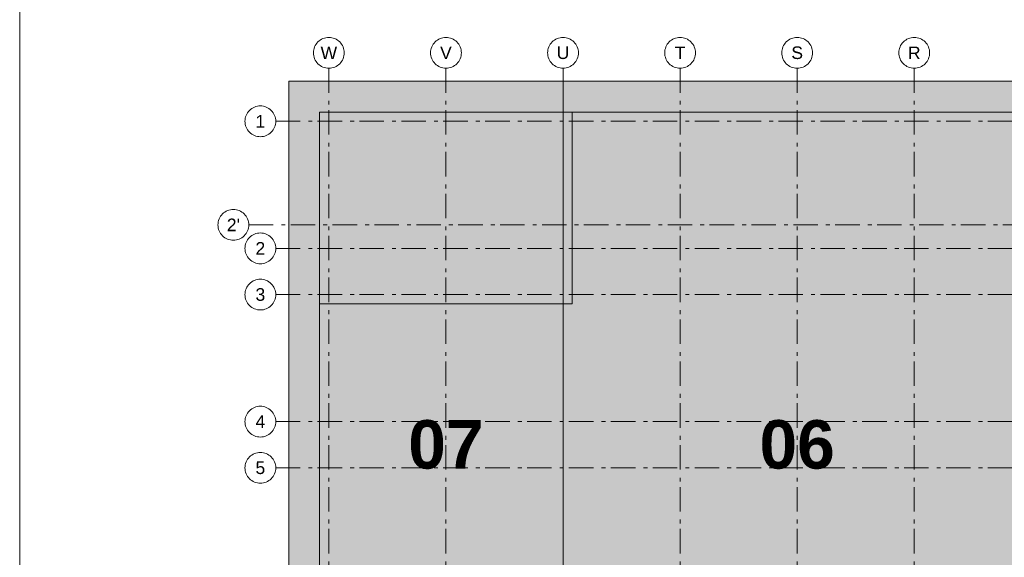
# Model space of a CAD drawing. Header units: metres. Extents: x -5203299 to 2078834, y 245743 to 5816291.
# Tile 217 of 256: x 366760 to 366786, y 5814009 to 5814023. Entities that reach past the tile are written whole.
import ezdxf

# ---------------------------------------------------------------- set-up
doc = ezdxf.new("R2010")
doc.units = ezdxf.units.M
doc.header["$LTSCALE"] = 0.5
doc.linetypes.add('ISO-02 Strichlinie', pattern=[3.81, 3.048, -0.762])
doc.linetypes.add('Linienart-53', pattern=[5.291531, 3.175, -1.058062, 0.352704, -0.705764])
for name, color, linetype, lineweight in [('70 -71 Achsen- 1 Gebäudeachsen', 7, 'Linienart-53', 18), ('70 -74 Zeichnungsblatt- 4 Plankopf Linie', 7, 'Continuous', 13), ('Keine', 7, 'Continuous', 9)]:
    doc.layers.add(name, color=color, linetype=linetype, lineweight=lineweight)
doc.styles.add('Arial', font='arial.ttf')
doc.styles.add('Arial (bold)', font='arialbd.ttf')

# ---------------------------------------------------------------- blocks, each defined once
blk = doc.blocks.new('Gruppe-12350')
at = {"layer": '70 -74 Zeichnungsblatt- 4 Plankopf Linie'}
blk.add_line((0.409446, -0.12334), (0.409446, -0.4155), dxfattribs=at)
blk = doc.blocks.new('Plankopf')
at = {"layer": '70 -74 Zeichnungsblatt- 4 Plankopf Linie', "color": 7, "transparency": 33554687}
blk.add_blockref('Gruppe-12350', (0, 0), dxfattribs=at)
at = {"layer": '70 -74 Zeichnungsblatt- 4 Plankopf Linie', "color": 0, "flags": 1}
for tag in ['AR_Genehmigt_-_Datum', 'Auto_Generate_Page_Number', 'Auto_Total_Num_Sheets', 'Architekt', 'Architekt_Zusatz_-1-', 'Teil', 'Total_Num_Sheets', 'Tragwerksplanung', 'Tragwerksplanung_Zusatz_-1-', 'Scale', 'Sheet_Number', 'Sheet_Title', 'Geschäftszeichen', 'Current_Plot_Date', 'Gewerk', 'Landschaftsarchitekt', 'Landschaftsarchitekten_Zusatz-1-', 'Papiermaße', 'Number', 'Publish_Date', 'Number', 'Publish_Date', 'Number', 'Publish_Date', 'Number', 'Publish_Date', 'Number', 'Publish_Date', 'Planungsgrundlagen', 'Plot_Date_Format', 'BH_Genehmigt_-_Datum', 'Ebene', 'Page_Number', 'Plannummer_Fachplaner', 'File_Name', 'File_Name_Include_Path', 'Projektname_Zusatz', 'Höhe_üNHN', 'Leistungsphase', 'Number', 'Publish_Date', 'Recipients', 'Recipients', 'Recipients', 'Recipients', 'Recipients', 'Project_Date', 'Project_ID', 'Project_Name', 'Recipients', 'TGA', 'TGA_Zusatz_-1-', 'Status', 'Zone', 'Zone', 'Zone', 'Zone', 'Zone', 'Zone', 'Date', 'Note', 'Date', 'Note', 'Date', 'Note', 'Date', 'Note', 'Date', 'Note', 'Format', 'Date', 'Date', 'Note']:
    blk.add_attdef(tag, (-0.5945, -0.4205), '', height=0.00018, dxfattribs=at)
blk = doc.blocks.new('Gruppe-12351')
at = {"layer": '70 -71 Achsen- 1 Gebäudeachsen', "color": 252, "lineweight": 13, "true_color": 0x888888, "transparency": 33554687}
for p, q in [((-175.421, -72), (-175.421, -120.372)), ((-167.821, -72), (-167.821, -120.372)), ((-160.221, -72), (-160.221, -120.372)), ((-152.621, -72), (-152.621, -120.372)), ((-145.021, -72), (-145.021, -120.372)), ((-137.421, -72), (-137.421, -120.372)), ((-180.618, -82.172), (4.776, -82.172)), ((-178.868, -83.697), (3.026, -83.697)), ((-178.868, -86.697), (3.026, -86.697)), ((-178.868, -94.947), (3.026, -94.947)), ((-178.868, -97.947), (3.026, -97.947))]:
    blk.add_line(p, q, dxfattribs=at)
at = {"layer": 'Keine', "transparency": 33554687, "char_height": 3.1465, "attachment_point": 5, "line_spacing_factor": 0.970823, "style": 'Arial (bold)'}
for s, insert in [('07', (-167.821, -96.447)), ('06', (-145.021, -96.447))]:
    blk.add_mtext(s, dxfattribs=dict(at, insert=insert))
at = {"color": 255, "lineweight": 13, "transparency": 33554687}
blk.add_wipeout([(-178.868, -75.447), (-178.873, -75.545), (-178.887, -75.642), (-178.911, -75.737), (-178.944, -75.83), (-178.986, -75.918), (-179.037, -76.003), (-179.095, -76.081), (-179.161, -76.154), (-179.234, -76.22), (-179.312, -76.279), (-179.397, -76.329), (-179.485, -76.371), (-179.578, -76.404), (-179.673, -76.428), (-179.77, -76.442), (-179.868, -76.447), (-179.966, -76.442), (-180.063, -76.428), (-180.158, -76.404), (-180.251, -76.371), (-180.339, -76.329), (-180.424, -76.279), (-180.502, -76.22), (-180.575, -76.154), (-180.641, -76.081), (-180.699, -76.003), (-180.75, -75.918), (-180.792, -75.83), (-180.825, -75.737), (-180.849, -75.642), (-180.863, -75.545), (-180.868, -75.447), (-180.863, -75.349), (-180.849, -75.252), (-180.825, -75.157), (-180.792, -75.064), (-180.75, -74.976), (-180.699, -74.891), (-180.641, -74.813), (-180.575, -74.74), (-180.502, -74.674), (-180.424, -74.616), (-180.339, -74.565), (-180.251, -74.523), (-180.158, -74.49), (-180.063, -74.466), (-179.966, -74.452), (-179.868, -74.447), (-179.77, -74.452), (-179.673, -74.466), (-179.578, -74.49), (-179.485, -74.523), (-179.397, -74.565), (-179.312, -74.616), (-179.234, -74.674), (-179.161, -74.74), (-179.095, -74.813), (-179.037, -74.891), (-178.986, -74.976), (-178.944, -75.064), (-178.911, -75.157), (-178.887, -75.252), (-178.873, -75.349)], dxfattribs=at).dxf.layer = 'Keine'
at = {"layer": '70 -71 Achsen- 1 Gebäudeachsen', "color": 252, "lineweight": 13, "true_color": 0x888888, "transparency": 33554687}
blk.add_line((-178.868, -75.447), (3.026, -75.447), dxfattribs=at)
at = {"layer": 'Keine', "lineweight": 13, "transparency": 33554687, "flags": 128}
blk.add_lwpolyline([(-178.868, -75.447), (-178.873, -75.545), (-178.887, -75.642), (-178.911, -75.737), (-178.944, -75.83), (-178.986, -75.918), (-179.037, -76.003), (-179.095, -76.081), (-179.161, -76.154), (-179.234, -76.22), (-179.312, -76.279), (-179.397, -76.329), (-179.485, -76.371), (-179.578, -76.404), (-179.673, -76.428), (-179.77, -76.442), (-179.868, -76.447), (-179.966, -76.442), (-180.063, -76.428), (-180.158, -76.404), (-180.251, -76.371), (-180.339, -76.329), (-180.424, -76.279), (-180.502, -76.22), (-180.575, -76.154), (-180.641, -76.081), (-180.699, -76.003), (-180.75, -75.918), (-180.792, -75.83), (-180.825, -75.737), (-180.849, -75.642), (-180.863, -75.545), (-180.868, -75.447), (-180.863, -75.349), (-180.849, -75.252), (-180.825, -75.157), (-180.792, -75.064), (-180.75, -74.976), (-180.699, -74.891), (-180.641, -74.813), (-180.575, -74.74), (-180.502, -74.674), (-180.424, -74.616), (-180.339, -74.565), (-180.251, -74.523), (-180.158, -74.49), (-180.063, -74.466), (-179.966, -74.452), (-179.868, -74.447), (-179.77, -74.452), (-179.673, -74.466), (-179.578, -74.49), (-179.485, -74.523), (-179.397, -74.565), (-179.312, -74.616), (-179.234, -74.674), (-179.161, -74.74), (-179.095, -74.813), (-179.037, -74.891), (-178.986, -74.976), (-178.944, -75.064), (-178.911, -75.157), (-178.887, -75.252), (-178.873, -75.349)], close=True, dxfattribs=at)
at = {"layer": 'Keine', "transparency": 33554687, "insert": (-179.868, -75.447), "char_height": 0.818, "attachment_point": 5, "line_spacing_factor": 0.970761, "style": 'Arial'}
blk.add_mtext('1', dxfattribs=at)
at = {"color": 255, "lineweight": 13, "transparency": 33554687}
for points in [[(-175.421, -70), (-175.323, -70.005), (-175.226, -70.019), (-175.131, -70.043), (-175.038, -70.076), (-174.95, -70.118), (-174.865, -70.169), (-174.787, -70.227), (-174.714, -70.293), (-174.648, -70.366), (-174.59, -70.444), (-174.539, -70.529), (-174.497, -70.617), (-174.464, -70.71), (-174.44, -70.805), (-174.426, -70.902), (-174.421, -71), (-174.426, -71.098), (-174.44, -71.195), (-174.464, -71.29), (-174.497, -71.383), (-174.539, -71.471), (-174.59, -71.556), (-174.648, -71.634), (-174.714, -71.707), (-174.787, -71.773), (-174.865, -71.832), (-174.95, -71.882), (-175.038, -71.924), (-175.131, -71.957), (-175.226, -71.981), (-175.323, -71.995), (-175.421, -72), (-175.519, -71.995), (-175.616, -71.981), (-175.711, -71.957), (-175.804, -71.924), (-175.892, -71.882), (-175.977, -71.832), (-176.055, -71.773), (-176.128, -71.707), (-176.194, -71.634), (-176.252, -71.556), (-176.303, -71.471), (-176.345, -71.383), (-176.378, -71.29), (-176.402, -71.195), (-176.416, -71.098), (-176.421, -71), (-176.416, -70.902), (-176.402, -70.805), (-176.378, -70.71), (-176.345, -70.617), (-176.303, -70.529), (-176.252, -70.444), (-176.194, -70.366), (-176.128, -70.293), (-176.055, -70.227), (-175.977, -70.169), (-175.892, -70.118), (-175.804, -70.076), (-175.711, -70.043), (-175.616, -70.019), (-175.519, -70.005)], [(-167.821, -70), (-167.723, -70.005), (-167.626, -70.019), (-167.531, -70.043), (-167.438, -70.076), (-167.35, -70.118), (-167.265, -70.169), (-167.187, -70.227), (-167.114, -70.293), (-167.048, -70.366), (-166.99, -70.444), (-166.939, -70.529), (-166.897, -70.617), (-166.864, -70.71), (-166.84, -70.805), (-166.826, -70.902), (-166.821, -71), (-166.826, -71.098), (-166.84, -71.195), (-166.864, -71.29), (-166.897, -71.383), (-166.939, -71.471), (-166.99, -71.556), (-167.048, -71.634), (-167.114, -71.707), (-167.187, -71.773), (-167.265, -71.832), (-167.35, -71.882), (-167.438, -71.924), (-167.531, -71.957), (-167.626, -71.981), (-167.723, -71.995), (-167.821, -72), (-167.919, -71.995), (-168.016, -71.981), (-168.111, -71.957), (-168.204, -71.924), (-168.292, -71.882), (-168.377, -71.832), (-168.455, -71.773), (-168.528, -71.707), (-168.594, -71.634), (-168.652, -71.556), (-168.703, -71.471), (-168.745, -71.383), (-168.778, -71.29), (-168.802, -71.195), (-168.816, -71.098), (-168.821, -71), (-168.816, -70.902), (-168.802, -70.805), (-168.778, -70.71), (-168.745, -70.617), (-168.703, -70.529), (-168.652, -70.444), (-168.594, -70.366), (-168.528, -70.293), (-168.455, -70.227), (-168.377, -70.169), (-168.292, -70.118), (-168.204, -70.076), (-168.111, -70.043), (-168.016, -70.019), (-167.919, -70.005)], [(-160.221, -70), (-160.123, -70.005), (-160.026, -70.019), (-159.931, -70.043), (-159.838, -70.076), (-159.75, -70.118), (-159.665, -70.169), (-159.587, -70.227), (-159.514, -70.293), (-159.448, -70.366), (-159.39, -70.444), (-159.339, -70.529), (-159.297, -70.617), (-159.264, -70.71), (-159.24, -70.805), (-159.226, -70.902), (-159.221, -71), (-159.226, -71.098), (-159.24, -71.195), (-159.264, -71.29), (-159.297, -71.383), (-159.339, -71.471), (-159.39, -71.556), (-159.448, -71.634), (-159.514, -71.707), (-159.587, -71.773), (-159.665, -71.832), (-159.75, -71.882), (-159.838, -71.924), (-159.931, -71.957), (-160.026, -71.981), (-160.123, -71.995), (-160.221, -72), (-160.319, -71.995), (-160.416, -71.981), (-160.511, -71.957), (-160.604, -71.924), (-160.692, -71.882), (-160.777, -71.832), (-160.855, -71.773), (-160.928, -71.707), (-160.994, -71.634), (-161.052, -71.556), (-161.103, -71.471), (-161.145, -71.383), (-161.178, -71.29), (-161.202, -71.195), (-161.216, -71.098), (-161.221, -71), (-161.216, -70.902), (-161.202, -70.805), (-161.178, -70.71), (-161.145, -70.617), (-161.103, -70.529), (-161.052, -70.444), (-160.994, -70.366), (-160.928, -70.293), (-160.855, -70.227), (-160.777, -70.169), (-160.692, -70.118), (-160.604, -70.076), (-160.511, -70.043), (-160.416, -70.019), (-160.319, -70.005)], [(-152.621, -70), (-152.523, -70.005), (-152.426, -70.019), (-152.331, -70.043), (-152.238, -70.076), (-152.15, -70.118), (-152.065, -70.169), (-151.987, -70.227), (-151.914, -70.293), (-151.848, -70.366), (-151.79, -70.444), (-151.739, -70.529), (-151.697, -70.617), (-151.664, -70.71), (-151.64, -70.805), (-151.626, -70.902), (-151.621, -71), (-151.626, -71.098), (-151.64, -71.195), (-151.664, -71.29), (-151.697, -71.383), (-151.739, -71.471), (-151.79, -71.556), (-151.848, -71.634), (-151.914, -71.707), (-151.987, -71.773), (-152.065, -71.832), (-152.15, -71.882), (-152.238, -71.924), (-152.331, -71.957), (-152.426, -71.981), (-152.523, -71.995), (-152.621, -72), (-152.719, -71.995), (-152.816, -71.981), (-152.911, -71.957), (-153.004, -71.924), (-153.092, -71.882), (-153.177, -71.832), (-153.255, -71.773), (-153.328, -71.707), (-153.394, -71.634), (-153.452, -71.556), (-153.503, -71.471), (-153.545, -71.383), (-153.578, -71.29), (-153.602, -71.195), (-153.616, -71.098), (-153.621, -71), (-153.616, -70.902), (-153.602, -70.805), (-153.578, -70.71), (-153.545, -70.617), (-153.503, -70.529), (-153.452, -70.444), (-153.394, -70.366), (-153.328, -70.293), (-153.255, -70.227), (-153.177, -70.169), (-153.092, -70.118), (-153.004, -70.076), (-152.911, -70.043), (-152.816, -70.019), (-152.719, -70.005)], [(-145.021, -70), (-144.923, -70.005), (-144.826, -70.019), (-144.731, -70.043), (-144.638, -70.076), (-144.55, -70.118), (-144.465, -70.169), (-144.387, -70.227), (-144.314, -70.293), (-144.248, -70.366), (-144.19, -70.444), (-144.139, -70.529), (-144.097, -70.617), (-144.064, -70.71), (-144.04, -70.805), (-144.026, -70.902), (-144.021, -71), (-144.026, -71.098), (-144.04, -71.195), (-144.064, -71.29), (-144.097, -71.383), (-144.139, -71.471), (-144.19, -71.556), (-144.248, -71.634), (-144.314, -71.707), (-144.387, -71.773), (-144.465, -71.832), (-144.55, -71.882), (-144.638, -71.924), (-144.731, -71.957), (-144.826, -71.981), (-144.923, -71.995), (-145.021, -72), (-145.119, -71.995), (-145.216, -71.981), (-145.311, -71.957), (-145.404, -71.924), (-145.492, -71.882), (-145.577, -71.832), (-145.655, -71.773), (-145.728, -71.707), (-145.794, -71.634), (-145.852, -71.556), (-145.903, -71.471), (-145.945, -71.383), (-145.978, -71.29), (-146.002, -71.195), (-146.016, -71.098), (-146.021, -71), (-146.016, -70.902), (-146.002, -70.805), (-145.978, -70.71), (-145.945, -70.617), (-145.903, -70.529), (-145.852, -70.444), (-145.794, -70.366), (-145.728, -70.293), (-145.655, -70.227), (-145.577, -70.169), (-145.492, -70.118), (-145.404, -70.076), (-145.311, -70.043), (-145.216, -70.019), (-145.119, -70.005)], [(-137.421, -70), (-137.323, -70.005), (-137.226, -70.019), (-137.131, -70.043), (-137.038, -70.076), (-136.95, -70.118), (-136.865, -70.169), (-136.787, -70.227), (-136.714, -70.293), (-136.648, -70.366), (-136.59, -70.444), (-136.539, -70.529), (-136.497, -70.617), (-136.464, -70.71), (-136.44, -70.805), (-136.426, -70.902), (-136.421, -71), (-136.426, -71.098), (-136.44, -71.195), (-136.464, -71.29), (-136.497, -71.383), (-136.539, -71.471), (-136.59, -71.556), (-136.648, -71.634), (-136.714, -71.707), (-136.787, -71.773), (-136.865, -71.832), (-136.95, -71.882), (-137.038, -71.924), (-137.131, -71.957), (-137.226, -71.981), (-137.323, -71.995), (-137.421, -72), (-137.519, -71.995), (-137.616, -71.981), (-137.711, -71.957), (-137.804, -71.924), (-137.892, -71.882), (-137.977, -71.832), (-138.055, -71.773), (-138.128, -71.707), (-138.194, -71.634), (-138.252, -71.556), (-138.303, -71.471), (-138.345, -71.383), (-138.378, -71.29), (-138.402, -71.195), (-138.416, -71.098), (-138.421, -71), (-138.416, -70.902), (-138.402, -70.805), (-138.378, -70.71), (-138.345, -70.617), (-138.303, -70.529), (-138.252, -70.444), (-138.194, -70.366), (-138.128, -70.293), (-138.055, -70.227), (-137.977, -70.169), (-137.892, -70.118), (-137.804, -70.076), (-137.711, -70.043), (-137.616, -70.019), (-137.519, -70.005)], [(-178.868, -83.697), (-178.873, -83.795), (-178.887, -83.892), (-178.911, -83.987), (-178.944, -84.08), (-178.986, -84.168), (-179.037, -84.253), (-179.095, -84.331), (-179.161, -84.404), (-179.234, -84.47), (-179.312, -84.529), (-179.397, -84.579), (-179.485, -84.621), (-179.578, -84.654), (-179.673, -84.678), (-179.77, -84.692), (-179.868, -84.697), (-179.966, -84.692), (-180.063, -84.678), (-180.158, -84.654), (-180.251, -84.621), (-180.339, -84.579), (-180.424, -84.529), (-180.502, -84.47), (-180.575, -84.404), (-180.641, -84.331), (-180.699, -84.253), (-180.75, -84.168), (-180.792, -84.08), (-180.825, -83.987), (-180.849, -83.892), (-180.863, -83.795), (-180.868, -83.697), (-180.863, -83.599), (-180.849, -83.502), (-180.825, -83.407), (-180.792, -83.314), (-180.75, -83.226), (-180.699, -83.141), (-180.641, -83.063), (-180.575, -82.99), (-180.502, -82.924), (-180.424, -82.866), (-180.339, -82.815), (-180.251, -82.773), (-180.158, -82.74), (-180.063, -82.716), (-179.966, -82.702), (-179.868, -82.697), (-179.77, -82.702), (-179.673, -82.716), (-179.578, -82.74), (-179.485, -82.773), (-179.397, -82.815), (-179.312, -82.866), (-179.234, -82.924), (-179.161, -82.99), (-179.095, -83.063), (-179.037, -83.141), (-178.986, -83.226), (-178.944, -83.314), (-178.911, -83.407), (-178.887, -83.502), (-178.873, -83.599)], [(-178.868, -86.697), (-178.873, -86.795), (-178.887, -86.892), (-178.911, -86.987), (-178.944, -87.08), (-178.986, -87.168), (-179.037, -87.253), (-179.095, -87.331), (-179.161, -87.404), (-179.234, -87.47), (-179.312, -87.529), (-179.397, -87.579), (-179.485, -87.621), (-179.578, -87.654), (-179.673, -87.678), (-179.77, -87.692), (-179.868, -87.697), (-179.966, -87.692), (-180.063, -87.678), (-180.158, -87.654), (-180.251, -87.621), (-180.339, -87.579), (-180.424, -87.529), (-180.502, -87.47), (-180.575, -87.404), (-180.641, -87.331), (-180.699, -87.253), (-180.75, -87.168), (-180.792, -87.08), (-180.825, -86.987), (-180.849, -86.892), (-180.863, -86.795), (-180.868, -86.697), (-180.863, -86.599), (-180.849, -86.502), (-180.825, -86.407), (-180.792, -86.314), (-180.75, -86.226), (-180.699, -86.141), (-180.641, -86.063), (-180.575, -85.99), (-180.502, -85.924), (-180.424, -85.866), (-180.339, -85.815), (-180.251, -85.773), (-180.158, -85.74), (-180.063, -85.716), (-179.966, -85.702), (-179.868, -85.697), (-179.77, -85.702), (-179.673, -85.716), (-179.578, -85.74), (-179.485, -85.773), (-179.397, -85.815), (-179.312, -85.866), (-179.234, -85.924), (-179.161, -85.99), (-179.095, -86.063), (-179.037, -86.141), (-178.986, -86.226), (-178.944, -86.314), (-178.911, -86.407), (-178.887, -86.502), (-178.873, -86.599)], [(-178.868, -94.947), (-178.873, -95.045), (-178.887, -95.142), (-178.911, -95.237), (-178.944, -95.33), (-178.986, -95.418), (-179.037, -95.503), (-179.095, -95.581), (-179.161, -95.654), (-179.234, -95.72), (-179.312, -95.779), (-179.397, -95.829), (-179.485, -95.871), (-179.578, -95.904), (-179.673, -95.928), (-179.77, -95.942), (-179.868, -95.947), (-179.966, -95.942), (-180.063, -95.928), (-180.158, -95.904), (-180.251, -95.871), (-180.339, -95.829), (-180.424, -95.779), (-180.502, -95.72), (-180.575, -95.654), (-180.641, -95.581), (-180.699, -95.503), (-180.75, -95.418), (-180.792, -95.33), (-180.825, -95.237), (-180.849, -95.142), (-180.863, -95.045), (-180.868, -94.947), (-180.863, -94.849), (-180.849, -94.752), (-180.825, -94.657), (-180.792, -94.564), (-180.75, -94.476), (-180.699, -94.391), (-180.641, -94.313), (-180.575, -94.24), (-180.502, -94.174), (-180.424, -94.116), (-180.339, -94.065), (-180.251, -94.023), (-180.158, -93.99), (-180.063, -93.966), (-179.966, -93.952), (-179.868, -93.947), (-179.77, -93.952), (-179.673, -93.966), (-179.578, -93.99), (-179.485, -94.023), (-179.397, -94.065), (-179.312, -94.116), (-179.234, -94.174), (-179.161, -94.24), (-179.095, -94.313), (-179.037, -94.391), (-178.986, -94.476), (-178.944, -94.564), (-178.911, -94.657), (-178.887, -94.752), (-178.873, -94.849)], [(-178.868, -97.947), (-178.873, -98.045), (-178.887, -98.142), (-178.911, -98.237), (-178.944, -98.33), (-178.986, -98.418), (-179.037, -98.503), (-179.095, -98.581), (-179.161, -98.654), (-179.234, -98.72), (-179.312, -98.779), (-179.397, -98.829), (-179.485, -98.871), (-179.578, -98.904), (-179.673, -98.928), (-179.77, -98.942), (-179.868, -98.947), (-179.966, -98.942), (-180.063, -98.928), (-180.158, -98.904), (-180.251, -98.871), (-180.339, -98.829), (-180.424, -98.779), (-180.502, -98.72), (-180.575, -98.654), (-180.641, -98.581), (-180.699, -98.503), (-180.75, -98.418), (-180.792, -98.33), (-180.825, -98.237), (-180.849, -98.142), (-180.863, -98.045), (-180.868, -97.947), (-180.863, -97.849), (-180.849, -97.752), (-180.825, -97.657), (-180.792, -97.564), (-180.75, -97.476), (-180.699, -97.391), (-180.641, -97.313), (-180.575, -97.24), (-180.502, -97.174), (-180.424, -97.116), (-180.339, -97.065), (-180.251, -97.023), (-180.158, -96.99), (-180.063, -96.966), (-179.966, -96.952), (-179.868, -96.947), (-179.77, -96.952), (-179.673, -96.966), (-179.578, -96.99), (-179.485, -97.023), (-179.397, -97.065), (-179.312, -97.116), (-179.234, -97.174), (-179.161, -97.24), (-179.095, -97.313), (-179.037, -97.391), (-178.986, -97.476), (-178.944, -97.564), (-178.911, -97.657), (-178.887, -97.752), (-178.873, -97.849)]]:
    blk.add_wipeout(points, dxfattribs=at).dxf.layer = 'Keine'
at = {"layer": 'Keine', "lineweight": 13, "transparency": 33554687, "flags": 128}
for points in [[(-175.421, -70), (-175.323, -70.005), (-175.226, -70.019), (-175.131, -70.043), (-175.038, -70.076), (-174.95, -70.118), (-174.865, -70.169), (-174.787, -70.227), (-174.714, -70.293), (-174.648, -70.366), (-174.59, -70.444), (-174.539, -70.529), (-174.497, -70.617), (-174.464, -70.71), (-174.44, -70.805), (-174.426, -70.902), (-174.421, -71), (-174.426, -71.098), (-174.44, -71.195), (-174.464, -71.29), (-174.497, -71.383), (-174.539, -71.471), (-174.59, -71.556), (-174.648, -71.634), (-174.714, -71.707), (-174.787, -71.773), (-174.865, -71.832), (-174.95, -71.882), (-175.038, -71.924), (-175.131, -71.957), (-175.226, -71.981), (-175.323, -71.995), (-175.421, -72), (-175.519, -71.995), (-175.616, -71.981), (-175.711, -71.957), (-175.804, -71.924), (-175.892, -71.882), (-175.977, -71.832), (-176.055, -71.773), (-176.128, -71.707), (-176.194, -71.634), (-176.252, -71.556), (-176.303, -71.471), (-176.345, -71.383), (-176.378, -71.29), (-176.402, -71.195), (-176.416, -71.098), (-176.421, -71), (-176.416, -70.902), (-176.402, -70.805), (-176.378, -70.71), (-176.345, -70.617), (-176.303, -70.529), (-176.252, -70.444), (-176.194, -70.366), (-176.128, -70.293), (-176.055, -70.227), (-175.977, -70.169), (-175.892, -70.118), (-175.804, -70.076), (-175.711, -70.043), (-175.616, -70.019), (-175.519, -70.005)], [(-167.821, -70), (-167.723, -70.005), (-167.626, -70.019), (-167.531, -70.043), (-167.438, -70.076), (-167.35, -70.118), (-167.265, -70.169), (-167.187, -70.227), (-167.114, -70.293), (-167.048, -70.366), (-166.99, -70.444), (-166.939, -70.529), (-166.897, -70.617), (-166.864, -70.71), (-166.84, -70.805), (-166.826, -70.902), (-166.821, -71), (-166.826, -71.098), (-166.84, -71.195), (-166.864, -71.29), (-166.897, -71.383), (-166.939, -71.471), (-166.99, -71.556), (-167.048, -71.634), (-167.114, -71.707), (-167.187, -71.773), (-167.265, -71.832), (-167.35, -71.882), (-167.438, -71.924), (-167.531, -71.957), (-167.626, -71.981), (-167.723, -71.995), (-167.821, -72), (-167.919, -71.995), (-168.016, -71.981), (-168.111, -71.957), (-168.204, -71.924), (-168.292, -71.882), (-168.377, -71.832), (-168.455, -71.773), (-168.528, -71.707), (-168.594, -71.634), (-168.652, -71.556), (-168.703, -71.471), (-168.745, -71.383), (-168.778, -71.29), (-168.802, -71.195), (-168.816, -71.098), (-168.821, -71), (-168.816, -70.902), (-168.802, -70.805), (-168.778, -70.71), (-168.745, -70.617), (-168.703, -70.529), (-168.652, -70.444), (-168.594, -70.366), (-168.528, -70.293), (-168.455, -70.227), (-168.377, -70.169), (-168.292, -70.118), (-168.204, -70.076), (-168.111, -70.043), (-168.016, -70.019), (-167.919, -70.005)], [(-160.221, -70), (-160.123, -70.005), (-160.026, -70.019), (-159.931, -70.043), (-159.838, -70.076), (-159.75, -70.118), (-159.665, -70.169), (-159.587, -70.227), (-159.514, -70.293), (-159.448, -70.366), (-159.39, -70.444), (-159.339, -70.529), (-159.297, -70.617), (-159.264, -70.71), (-159.24, -70.805), (-159.226, -70.902), (-159.221, -71), (-159.226, -71.098), (-159.24, -71.195), (-159.264, -71.29), (-159.297, -71.383), (-159.339, -71.471), (-159.39, -71.556), (-159.448, -71.634), (-159.514, -71.707), (-159.587, -71.773), (-159.665, -71.832), (-159.75, -71.882), (-159.838, -71.924), (-159.931, -71.957), (-160.026, -71.981), (-160.123, -71.995), (-160.221, -72), (-160.319, -71.995), (-160.416, -71.981), (-160.511, -71.957), (-160.604, -71.924), (-160.692, -71.882), (-160.777, -71.832), (-160.855, -71.773), (-160.928, -71.707), (-160.994, -71.634), (-161.052, -71.556), (-161.103, -71.471), (-161.145, -71.383), (-161.178, -71.29), (-161.202, -71.195), (-161.216, -71.098), (-161.221, -71), (-161.216, -70.902), (-161.202, -70.805), (-161.178, -70.71), (-161.145, -70.617), (-161.103, -70.529), (-161.052, -70.444), (-160.994, -70.366), (-160.928, -70.293), (-160.855, -70.227), (-160.777, -70.169), (-160.692, -70.118), (-160.604, -70.076), (-160.511, -70.043), (-160.416, -70.019), (-160.319, -70.005)], [(-152.621, -70), (-152.523, -70.005), (-152.426, -70.019), (-152.331, -70.043), (-152.238, -70.076), (-152.15, -70.118), (-152.065, -70.169), (-151.987, -70.227), (-151.914, -70.293), (-151.848, -70.366), (-151.79, -70.444), (-151.739, -70.529), (-151.697, -70.617), (-151.664, -70.71), (-151.64, -70.805), (-151.626, -70.902), (-151.621, -71), (-151.626, -71.098), (-151.64, -71.195), (-151.664, -71.29), (-151.697, -71.383), (-151.739, -71.471), (-151.79, -71.556), (-151.848, -71.634), (-151.914, -71.707), (-151.987, -71.773), (-152.065, -71.832), (-152.15, -71.882), (-152.238, -71.924), (-152.331, -71.957), (-152.426, -71.981), (-152.523, -71.995), (-152.621, -72), (-152.719, -71.995), (-152.816, -71.981), (-152.911, -71.957), (-153.004, -71.924), (-153.092, -71.882), (-153.177, -71.832), (-153.255, -71.773), (-153.328, -71.707), (-153.394, -71.634), (-153.452, -71.556), (-153.503, -71.471), (-153.545, -71.383), (-153.578, -71.29), (-153.602, -71.195), (-153.616, -71.098), (-153.621, -71), (-153.616, -70.902), (-153.602, -70.805), (-153.578, -70.71), (-153.545, -70.617), (-153.503, -70.529), (-153.452, -70.444), (-153.394, -70.366), (-153.328, -70.293), (-153.255, -70.227), (-153.177, -70.169), (-153.092, -70.118), (-153.004, -70.076), (-152.911, -70.043), (-152.816, -70.019), (-152.719, -70.005)], [(-145.021, -70), (-144.923, -70.005), (-144.826, -70.019), (-144.731, -70.043), (-144.638, -70.076), (-144.55, -70.118), (-144.465, -70.169), (-144.387, -70.227), (-144.314, -70.293), (-144.248, -70.366), (-144.19, -70.444), (-144.139, -70.529), (-144.097, -70.617), (-144.064, -70.71), (-144.04, -70.805), (-144.026, -70.902), (-144.021, -71), (-144.026, -71.098), (-144.04, -71.195), (-144.064, -71.29), (-144.097, -71.383), (-144.139, -71.471), (-144.19, -71.556), (-144.248, -71.634), (-144.314, -71.707), (-144.387, -71.773), (-144.465, -71.832), (-144.55, -71.882), (-144.638, -71.924), (-144.731, -71.957), (-144.826, -71.981), (-144.923, -71.995), (-145.021, -72), (-145.119, -71.995), (-145.216, -71.981), (-145.311, -71.957), (-145.404, -71.924), (-145.492, -71.882), (-145.577, -71.832), (-145.655, -71.773), (-145.728, -71.707), (-145.794, -71.634), (-145.852, -71.556), (-145.903, -71.471), (-145.945, -71.383), (-145.978, -71.29), (-146.002, -71.195), (-146.016, -71.098), (-146.021, -71), (-146.016, -70.902), (-146.002, -70.805), (-145.978, -70.71), (-145.945, -70.617), (-145.903, -70.529), (-145.852, -70.444), (-145.794, -70.366), (-145.728, -70.293), (-145.655, -70.227), (-145.577, -70.169), (-145.492, -70.118), (-145.404, -70.076), (-145.311, -70.043), (-145.216, -70.019), (-145.119, -70.005)], [(-137.421, -70), (-137.323, -70.005), (-137.226, -70.019), (-137.131, -70.043), (-137.038, -70.076), (-136.95, -70.118), (-136.865, -70.169), (-136.787, -70.227), (-136.714, -70.293), (-136.648, -70.366), (-136.59, -70.444), (-136.539, -70.529), (-136.497, -70.617), (-136.464, -70.71), (-136.44, -70.805), (-136.426, -70.902), (-136.421, -71), (-136.426, -71.098), (-136.44, -71.195), (-136.464, -71.29), (-136.497, -71.383), (-136.539, -71.471), (-136.59, -71.556), (-136.648, -71.634), (-136.714, -71.707), (-136.787, -71.773), (-136.865, -71.832), (-136.95, -71.882), (-137.038, -71.924), (-137.131, -71.957), (-137.226, -71.981), (-137.323, -71.995), (-137.421, -72), (-137.519, -71.995), (-137.616, -71.981), (-137.711, -71.957), (-137.804, -71.924), (-137.892, -71.882), (-137.977, -71.832), (-138.055, -71.773), (-138.128, -71.707), (-138.194, -71.634), (-138.252, -71.556), (-138.303, -71.471), (-138.345, -71.383), (-138.378, -71.29), (-138.402, -71.195), (-138.416, -71.098), (-138.421, -71), (-138.416, -70.902), (-138.402, -70.805), (-138.378, -70.71), (-138.345, -70.617), (-138.303, -70.529), (-138.252, -70.444), (-138.194, -70.366), (-138.128, -70.293), (-138.055, -70.227), (-137.977, -70.169), (-137.892, -70.118), (-137.804, -70.076), (-137.711, -70.043), (-137.616, -70.019), (-137.519, -70.005)], [(-178.868, -83.697), (-178.873, -83.795), (-178.887, -83.892), (-178.911, -83.987), (-178.944, -84.08), (-178.986, -84.168), (-179.037, -84.253), (-179.095, -84.331), (-179.161, -84.404), (-179.234, -84.47), (-179.312, -84.529), (-179.397, -84.579), (-179.485, -84.621), (-179.578, -84.654), (-179.673, -84.678), (-179.77, -84.692), (-179.868, -84.697), (-179.966, -84.692), (-180.063, -84.678), (-180.158, -84.654), (-180.251, -84.621), (-180.339, -84.579), (-180.424, -84.529), (-180.502, -84.47), (-180.575, -84.404), (-180.641, -84.331), (-180.699, -84.253), (-180.75, -84.168), (-180.792, -84.08), (-180.825, -83.987), (-180.849, -83.892), (-180.863, -83.795), (-180.868, -83.697), (-180.863, -83.599), (-180.849, -83.502), (-180.825, -83.407), (-180.792, -83.314), (-180.75, -83.226), (-180.699, -83.141), (-180.641, -83.063), (-180.575, -82.99), (-180.502, -82.924), (-180.424, -82.866), (-180.339, -82.815), (-180.251, -82.773), (-180.158, -82.74), (-180.063, -82.716), (-179.966, -82.702), (-179.868, -82.697), (-179.77, -82.702), (-179.673, -82.716), (-179.578, -82.74), (-179.485, -82.773), (-179.397, -82.815), (-179.312, -82.866), (-179.234, -82.924), (-179.161, -82.99), (-179.095, -83.063), (-179.037, -83.141), (-178.986, -83.226), (-178.944, -83.314), (-178.911, -83.407), (-178.887, -83.502), (-178.873, -83.599)], [(-178.868, -86.697), (-178.873, -86.795), (-178.887, -86.892), (-178.911, -86.987), (-178.944, -87.08), (-178.986, -87.168), (-179.037, -87.253), (-179.095, -87.331), (-179.161, -87.404), (-179.234, -87.47), (-179.312, -87.529), (-179.397, -87.579), (-179.485, -87.621), (-179.578, -87.654), (-179.673, -87.678), (-179.77, -87.692), (-179.868, -87.697), (-179.966, -87.692), (-180.063, -87.678), (-180.158, -87.654), (-180.251, -87.621), (-180.339, -87.579), (-180.424, -87.529), (-180.502, -87.47), (-180.575, -87.404), (-180.641, -87.331), (-180.699, -87.253), (-180.75, -87.168), (-180.792, -87.08), (-180.825, -86.987), (-180.849, -86.892), (-180.863, -86.795), (-180.868, -86.697), (-180.863, -86.599), (-180.849, -86.502), (-180.825, -86.407), (-180.792, -86.314), (-180.75, -86.226), (-180.699, -86.141), (-180.641, -86.063), (-180.575, -85.99), (-180.502, -85.924), (-180.424, -85.866), (-180.339, -85.815), (-180.251, -85.773), (-180.158, -85.74), (-180.063, -85.716), (-179.966, -85.702), (-179.868, -85.697), (-179.77, -85.702), (-179.673, -85.716), (-179.578, -85.74), (-179.485, -85.773), (-179.397, -85.815), (-179.312, -85.866), (-179.234, -85.924), (-179.161, -85.99), (-179.095, -86.063), (-179.037, -86.141), (-178.986, -86.226), (-178.944, -86.314), (-178.911, -86.407), (-178.887, -86.502), (-178.873, -86.599)], [(-178.868, -94.947), (-178.873, -95.045), (-178.887, -95.142), (-178.911, -95.237), (-178.944, -95.33), (-178.986, -95.418), (-179.037, -95.503), (-179.095, -95.581), (-179.161, -95.654), (-179.234, -95.72), (-179.312, -95.779), (-179.397, -95.829), (-179.485, -95.871), (-179.578, -95.904), (-179.673, -95.928), (-179.77, -95.942), (-179.868, -95.947), (-179.966, -95.942), (-180.063, -95.928), (-180.158, -95.904), (-180.251, -95.871), (-180.339, -95.829), (-180.424, -95.779), (-180.502, -95.72), (-180.575, -95.654), (-180.641, -95.581), (-180.699, -95.503), (-180.75, -95.418), (-180.792, -95.33), (-180.825, -95.237), (-180.849, -95.142), (-180.863, -95.045), (-180.868, -94.947), (-180.863, -94.849), (-180.849, -94.752), (-180.825, -94.657), (-180.792, -94.564), (-180.75, -94.476), (-180.699, -94.391), (-180.641, -94.313), (-180.575, -94.24), (-180.502, -94.174), (-180.424, -94.116), (-180.339, -94.065), (-180.251, -94.023), (-180.158, -93.99), (-180.063, -93.966), (-179.966, -93.952), (-179.868, -93.947), (-179.77, -93.952), (-179.673, -93.966), (-179.578, -93.99), (-179.485, -94.023), (-179.397, -94.065), (-179.312, -94.116), (-179.234, -94.174), (-179.161, -94.24), (-179.095, -94.313), (-179.037, -94.391), (-178.986, -94.476), (-178.944, -94.564), (-178.911, -94.657), (-178.887, -94.752), (-178.873, -94.849)], [(-178.868, -97.947), (-178.873, -98.045), (-178.887, -98.142), (-178.911, -98.237), (-178.944, -98.33), (-178.986, -98.418), (-179.037, -98.503), (-179.095, -98.581), (-179.161, -98.654), (-179.234, -98.72), (-179.312, -98.779), (-179.397, -98.829), (-179.485, -98.871), (-179.578, -98.904), (-179.673, -98.928), (-179.77, -98.942), (-179.868, -98.947), (-179.966, -98.942), (-180.063, -98.928), (-180.158, -98.904), (-180.251, -98.871), (-180.339, -98.829), (-180.424, -98.779), (-180.502, -98.72), (-180.575, -98.654), (-180.641, -98.581), (-180.699, -98.503), (-180.75, -98.418), (-180.792, -98.33), (-180.825, -98.237), (-180.849, -98.142), (-180.863, -98.045), (-180.868, -97.947), (-180.863, -97.849), (-180.849, -97.752), (-180.825, -97.657), (-180.792, -97.564), (-180.75, -97.476), (-180.699, -97.391), (-180.641, -97.313), (-180.575, -97.24), (-180.502, -97.174), (-180.424, -97.116), (-180.339, -97.065), (-180.251, -97.023), (-180.158, -96.99), (-180.063, -96.966), (-179.966, -96.952), (-179.868, -96.947), (-179.77, -96.952), (-179.673, -96.966), (-179.578, -96.99), (-179.485, -97.023), (-179.397, -97.065), (-179.312, -97.116), (-179.234, -97.174), (-179.161, -97.24), (-179.095, -97.313), (-179.037, -97.391), (-178.986, -97.476), (-178.944, -97.564), (-178.911, -97.657), (-178.887, -97.752), (-178.873, -97.849)]]:
    blk.add_lwpolyline(points, close=True, dxfattribs=at)
at = {"layer": 'Keine', "transparency": 33554687, "char_height": 0.818, "attachment_point": 5, "line_spacing_factor": 0.970761, "style": 'Arial'}
for s, insert in [('W', (-175.421, -71)), ('V', (-167.821, -71)), ('U', (-160.221, -71)), ('T', (-152.621, -71)), ('S', (-145.021, -71)), ('R', (-137.421, -71)), ('2', (-179.868, -83.697)), ('3', (-179.868, -86.697)), ('4', (-179.868, -94.947)), ('5', (-179.868, -97.947))]:
    blk.add_mtext(s, dxfattribs=dict(at, insert=insert))
at = {"color": 255, "lineweight": 13, "transparency": 33554687}
blk.add_wipeout([(-180.618, -82.172), (-180.623, -82.27), (-180.637, -82.367), (-180.661, -82.462), (-180.694, -82.555), (-180.736, -82.643), (-180.787, -82.728), (-180.845, -82.806), (-180.911, -82.879), (-180.984, -82.945), (-181.062, -83.004), (-181.147, -83.054), (-181.235, -83.096), (-181.328, -83.129), (-181.423, -83.153), (-181.52, -83.167), (-181.618, -83.172), (-181.716, -83.167), (-181.813, -83.153), (-181.908, -83.129), (-182.001, -83.096), (-182.089, -83.054), (-182.174, -83.004), (-182.252, -82.945), (-182.325, -82.879), (-182.391, -82.806), (-182.449, -82.728), (-182.5, -82.643), (-182.542, -82.555), (-182.575, -82.462), (-182.599, -82.367), (-182.613, -82.27), (-182.618, -82.172), (-182.613, -82.074), (-182.599, -81.977), (-182.575, -81.882), (-182.542, -81.789), (-182.5, -81.701), (-182.449, -81.616), (-182.391, -81.538), (-182.325, -81.465), (-182.252, -81.399), (-182.174, -81.341), (-182.089, -81.29), (-182.001, -81.248), (-181.908, -81.215), (-181.813, -81.191), (-181.716, -81.177), (-181.618, -81.172), (-181.52, -81.177), (-181.423, -81.191), (-181.328, -81.215), (-181.235, -81.248), (-181.147, -81.29), (-181.062, -81.341), (-180.984, -81.399), (-180.911, -81.465), (-180.845, -81.538), (-180.787, -81.616), (-180.736, -81.701), (-180.694, -81.789), (-180.661, -81.882), (-180.637, -81.977), (-180.623, -82.074)], dxfattribs=at).dxf.layer = 'Keine'
at = {"layer": 'Keine', "lineweight": 13, "transparency": 33554687, "flags": 128}
blk.add_lwpolyline([(-180.618, -82.172), (-180.623, -82.27), (-180.637, -82.367), (-180.661, -82.462), (-180.694, -82.555), (-180.736, -82.643), (-180.787, -82.728), (-180.845, -82.806), (-180.911, -82.879), (-180.984, -82.945), (-181.062, -83.004), (-181.147, -83.054), (-181.235, -83.096), (-181.328, -83.129), (-181.423, -83.153), (-181.52, -83.167), (-181.618, -83.172), (-181.716, -83.167), (-181.813, -83.153), (-181.908, -83.129), (-182.001, -83.096), (-182.089, -83.054), (-182.174, -83.004), (-182.252, -82.945), (-182.325, -82.879), (-182.391, -82.806), (-182.449, -82.728), (-182.5, -82.643), (-182.542, -82.555), (-182.575, -82.462), (-182.599, -82.367), (-182.613, -82.27), (-182.618, -82.172), (-182.613, -82.074), (-182.599, -81.977), (-182.575, -81.882), (-182.542, -81.789), (-182.5, -81.701), (-182.449, -81.616), (-182.391, -81.538), (-182.325, -81.465), (-182.252, -81.399), (-182.174, -81.341), (-182.089, -81.29), (-182.001, -81.248), (-181.908, -81.215), (-181.813, -81.191), (-181.716, -81.177), (-181.618, -81.172), (-181.52, -81.177), (-181.423, -81.191), (-181.328, -81.215), (-181.235, -81.248), (-181.147, -81.29), (-181.062, -81.341), (-180.984, -81.399), (-180.911, -81.465), (-180.845, -81.538), (-180.787, -81.616), (-180.736, -81.701), (-180.694, -81.789), (-180.661, -81.882), (-180.637, -81.977), (-180.623, -82.074)], close=True, dxfattribs=at)
at = {"layer": 'Keine', "transparency": 33554687, "insert": (-181.618, -82.172), "char_height": 0.8181, "attachment_point": 5, "line_spacing_factor": 0.970761, "style": 'Arial'}
blk.add_mtext("2'", dxfattribs=at)
blk = doc.blocks.new('_Plankopf (3D)')
at = {"color": 255, "lineweight": 13, "transparency": 33554687}
blk.add_wipeout([(-176.018, -87.294), (-176.018, -106.794), (-160.818, -106.794), (-160.818, -115.044), (-98.824, -115.044), (-98.824, -106.794), (-100.018, -106.794), (-100.018, -86.1), (-83.518, -86.1), (-83.518, -74.85), (-159.624, -74.85), (-159.624, -87.294)], dxfattribs=at).dxf.layer = 'Keine'
at = {"layer": 'Keine', "lineweight": 13, "transparency": 33554687, "flags": 128}
blk.add_lwpolyline([(-176.018, -87.294), (-176.018, -106.794), (-160.818, -106.794), (-160.818, -115.044), (-98.824, -115.044), (-98.824, -106.794), (-100.018, -106.794), (-100.018, -86.1), (-83.518, -86.1), (-83.518, -74.85), (-159.624, -74.85), (-159.624, -87.294)], close=True, dxfattribs=at)
at = {"color": 255, "lineweight": 13, "transparency": 33554687}
blk.add_wipeout([(-176.018, -74.85), (-159.624, -74.85), (-159.624, -87.294), (-176.018, -87.294)], dxfattribs=at).dxf.layer = 'Keine'
at = {"layer": 'Keine', "lineweight": 13, "transparency": 33554687, "flags": 128}
blk.add_lwpolyline([(-176.018, -74.85), (-159.624, -74.85), (-159.624, -87.294), (-176.018, -87.294)], close=True, dxfattribs=at)
at = {"layer": 'Keine', "color": 7, "transparency": 33554687}
blk.add_blockref('Gruppe-12351', (0, 0), dxfattribs=at)
at = {"layer": 'Keine', "color": 7, "linetype": 'ISO-02 Strichlinie', "lineweight": 9, "transparency": 33554687, "flags": 128}
for points in [[(-178.018, -72.85), (-160.221, -72.85), (-160.221, -119.522), (-178.018, -119.522)], [(-160.221, -72.85), (-129.821, -72.85), (-129.821, -119.522), (-160.221, -119.522)]]:
    blk.add_lwpolyline(points, close=True, dxfattribs=at)
blk = doc.blocks.new('Gruppe-12352')
at = {"layer": 'Keine', "linetype": 'Continuous', "lineweight": 0, "true_color": 0xbababa, "transparency": 33554623}
blk.add_hatch(color=9, dxfattribs=at).paths.add_polyline_path([(0.423422, -0.202411), (0.5671, -0.202411), (0.5671, -0.239749), (0.423422, -0.239749)])
at = {"layer": 'Keine', "linetype": 'Continuous', "lineweight": 9, "transparency": 33554687, "flags": 128}
blk.add_lwpolyline([(0.423422, -0.202411), (0.5671, -0.202411), (0.5671, -0.239749), (0.423422, -0.239749)], close=True, dxfattribs=at)
at = {"layer": 'Keine', "transparency": 33554687, "char_height": 0.0025172, "attachment_point": 5, "line_spacing_factor": 0.996218, "style": 'Arial (bold)'}
for s, insert in [('07', (0.43158, -0.221289)), ('06', (0.44982, -0.221289))]:
    blk.add_mtext(s, dxfattribs=dict(at, insert=insert))

msp = doc.modelspace()

# ---------------------------------------------------------------- block references
at = {"layer": '70 -74 Zeichnungsblatt- 4 Plankopf Linie', "xscale": 500, "yscale": 500, "zscale": 500}
msp.add_blockref('Plankopf', (366555.71, 5814122.76), dxfattribs=at)

# ---------------------------------------------------------------- next in the draw order: block references
at = {"layer": 'Keine', "color": 1, "xscale": 0.4, "yscale": 0.4, "zscale": 0.4}
msp.add_blockref('_Plankopf (3D)', (366838.629, 5814050.694), dxfattribs=at)

# ---------------------------------------------------------------- next in the draw order: block references
at = {"layer": 'Keine', "color": 7, "xscale": 500, "yscale": 500, "zscale": 500}
msp.add_blockref('Gruppe-12352', (366555.71, 5814122.76), dxfattribs=at)

doc.saveas('drawing.dxf')
